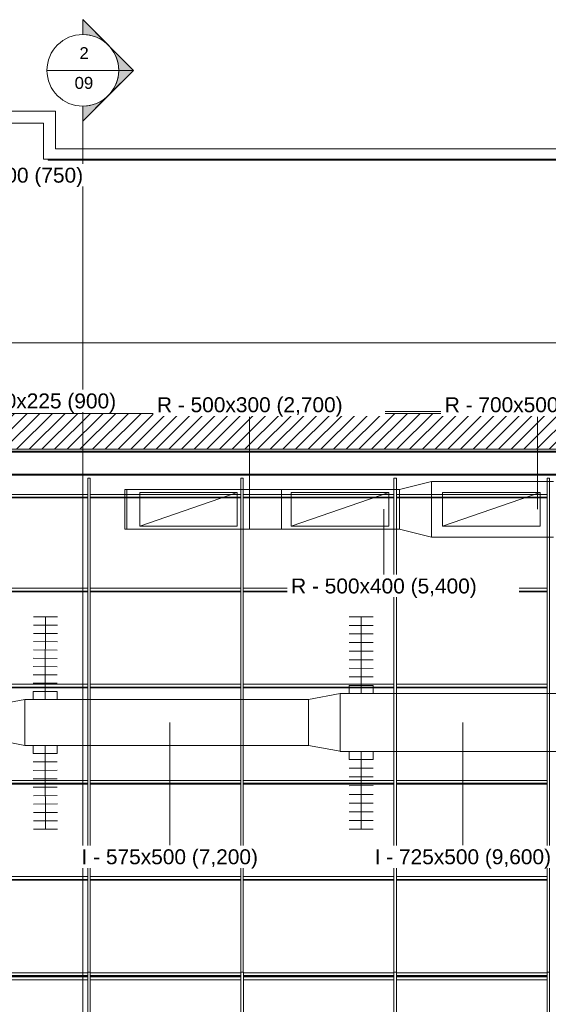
# Model space of a CAD drawing. Header units: metres. Extents: x 2.5 to 41.3, y -72.9 to -49.4.
# Tile 14 of 27: x 22.2 to 28.9, y -61.8 to -49.4. Entities that reach past the tile are written whole.
import ezdxf

# ---------------------------------------------------------------- set-up
doc = ezdxf.new("R2010")
doc.units = ezdxf.units.M
doc.linetypes.add('Centro', pattern=[0.03, 0.012, -0.006, 0.006, -0.006])
doc.linetypes.add('Oculto 1_5', pattern=[0.0022, 0.0015, -0.0007])
for name, color, linetype, lineweight in [('A-DETL', 7, 'Oculto 1_5', 18), ('A-GLAZ-CWMG', 7, 'Continuous', 18), ('A-ROOF', 7, 'Continuous', 18), ('A-WALL', 7, 'Continuous', 18), ('A-WALL-PATT', 7, 'Continuous', 18), ('DUTOS', 7, 'Continuous', 18), ('FLEXIVEIS', 7, 'Continuous', 18), ('G-ANNO-SYMB', 7, 'Continuous', 9), ('I-WALL', 7, 'Continuous', 18), ('M-HVAC-DUCT', 7, 'Continuous', 18), ('M-HVAC-DUCT-CNTR', 7, 'Centro', 18)]:
    doc.layers.add(name, color=color, linetype=linetype, lineweight=lineweight)
doc.layers.add('M-HVAC-DUCT-IDEN', color=1, linetype='Continuous', lineweight=9, true_color=0xff0000)
doc.styles.add('Arial', font='arial.ttf', dxfattribs={"height": 0.15})
doc.styles.add('Arial_1', font='arial.ttf', dxfattribs={"height": 0.1875})
pattern_1 = [(50, (21.555, -62.929), (0.546555, -0.047815), [0.05715, -0.62865]), (355, (21.555, -62.929), (-0.105728, 0.573166), [0.04572, -0.50292]), (100.451, (21.601, -62.933), (0.440828, 0.525349), [0.04857, -0.53427]), (46.184, (21.555, -62.776), (0.813237, -0.12613), [0.08573, -0.94298]), (96.636, (21.623, -62.787), (0.712212, 0.742287), [0.07286, -0.80141]), (351.184, (21.555, -62.776), (0.712217, 0.742274), [0.06858, -0.75438]), (21, (21.631, -62.814), (0.454846, -0.306795), [0.05715, -0.62865]), (326, (21.631, -62.814), (0.185405, 0.55256), [0.04572, -0.50292]), (71.451, (21.669, -62.84), (0.640251, 0.245763), [0.04857, -0.53427]), (37.5, (21.555, -62.929), (0.009261, 0.2536672), [0.02515, -0.47168, 0.02515, -0.48539, -0.50482]), (37.5, (21.555, -62.929), (0.009261, 0.2536672), [-1.007, 0.02515, -0.47968]), (7.5, (21.555, -62.929), (0.200456, 0.300546), [0.02515, -0.26594, 0.02515, -0.46025, -0.1924]), (7.5, (21.555, -62.929), (0.200456, 0.300546), [-0.77648, 0.02515, -0.16726]), (327.5, (21.385, -62.929), (0.4067682, -0.0171882), [0.02515, -0.16535, 0.02515, -0.56921, -0.78867]), (327.5, (21.385, -62.929), (0.4067682, -0.0171882), [-0.78486, 0.02515, -0.76352]), (317.5, (21.309, -62.929), (0.444383, 0.0762794), [0.02515, -0.2225, 0.02515, -0.36957, -0.56007]), (317.5, (21.309, -62.929), (0.444383, 0.0762794), [-0.64237, 0.02515, -0.53492])]

# ---------------------------------------------------------------- blocks, each defined once
blk = doc.blocks.new('Montante retangular - U 90x35x5-8306110-LAJE TÉCNICA')
at = {"layer": 'A-GLAZ-CWMG', "color": 253, "true_color": 0xaaaaaa}
for p, q in [((23.084, -61.435), (21.193, -61.435)), ((21.193, -61.444), (23.084, -61.444)), ((25.004, -61.435), (23.114, -61.435)), ((23.114, -61.444), (25.004, -61.444)), ((26.925, -61.435), (25.034, -61.435)), ((25.034, -61.444), (26.925, -61.444)), ((28.846, -61.435), (26.955, -61.435)), ((26.955, -61.444), (28.846, -61.444)), ((23.084, -61.479), (21.193, -61.479)), ((25.004, -61.479), (23.114, -61.479)), ((26.925, -61.479), (25.034, -61.479)), ((28.846, -61.479), (26.955, -61.479))]:
    blk.add_line(p, q, dxfattribs=at)
blk = doc.blocks.new('Montante retangular - U 90x35x5-V4-LAJE TÉCNICA')
at = {"layer": 'A-GLAZ-CWMG', "color": 253, "true_color": 0xaaaaaa}
for p, q in [((23.084, -55.384), (21.193, -55.384)), ((25.004, -55.384), (23.114, -55.384)), ((26.925, -55.384), (25.034, -55.384)), ((28.846, -55.384), (26.955, -55.384)), ((21.193, -55.419), (23.084, -55.419)), ((23.084, -55.428), (21.193, -55.428)), ((23.114, -55.419), (25.004, -55.419)), ((25.004, -55.428), (23.114, -55.428)), ((25.034, -55.419), (26.925, -55.419)), ((26.925, -55.428), (25.034, -55.428)), ((26.955, -55.419), (28.846, -55.419)), ((28.846, -55.428), (26.955, -55.428))]:
    blk.add_line(p, q, dxfattribs=at)
blk = doc.blocks.new('Montante retangular - U 90x35x5-V5-LAJE TÉCNICA')
at = {"layer": 'A-GLAZ-CWMG', "color": 253, "true_color": 0xaaaaaa}
for p, q in [((21.193, -61.392), (23.084, -61.392)), ((23.084, -61.426), (21.193, -61.426)), ((21.193, -61.435), (23.084, -61.435)), ((23.114, -61.392), (25.004, -61.392)), ((25.004, -61.426), (23.114, -61.426)), ((23.114, -61.435), (25.004, -61.435)), ((25.034, -61.392), (26.925, -61.392)), ((26.925, -61.426), (25.034, -61.426)), ((25.034, -61.435), (26.925, -61.435)), ((26.955, -61.392), (28.846, -61.392)), ((28.846, -61.426), (26.955, -61.426)), ((26.955, -61.435), (28.846, -61.435))]:
    blk.add_line(p, q, dxfattribs=at)
blk = doc.blocks.new('Montante retangular - U 90x35x5-V6-LAJE TÉCNICA')
at = {"layer": 'A-GLAZ-CWMG', "color": 253, "true_color": 0xaaaaaa}
for p, q in [((21.193, -56.562), (23.084, -56.562)), ((23.084, -56.597), (21.193, -56.597)), ((21.193, -56.606), (23.084, -56.606)), ((23.114, -56.562), (25.004, -56.562)), ((25.004, -56.597), (23.114, -56.597)), ((23.114, -56.606), (25.004, -56.606)), ((25.034, -56.562), (26.925, -56.562)), ((26.925, -56.597), (25.034, -56.597)), ((25.034, -56.606), (26.925, -56.606)), ((26.955, -56.562), (28.846, -56.562)), ((28.846, -56.597), (26.955, -56.597)), ((26.955, -56.606), (28.846, -56.606))]:
    blk.add_line(p, q, dxfattribs=at)
blk = doc.blocks.new('Rectangular Mullion - 50 x 150mm-7871058-LAJE TÉCNICA')
at = {"layer": 'A-GLAZ-CWMG', "color": 253, "true_color": 0xaaaaaa}
for p, q in [((13.51, -61.384), (13.48, -61.384)), ((13.48, -61.384), (13.48, -67.59)), ((13.51, -67.59), (13.51, -61.384)), ((13.51, -67.59), (13.48, -67.59))]:
    blk.add_line(p, q, dxfattribs=at)
blk = doc.blocks.new('Telhados 1 - Telhados 1-7870884-LAJE TÉCNICA')
at = {"layer": 'A-ROOF', "color": 253, "true_color": 0xaaaaaa}
for p, q in [((33.363, -54.852), (11.717, -54.852)), ((33.363, -55.131), (11.756, -55.131)), ((33.363, -55.141), (11.756, -55.141))]:
    blk.add_line(p, q, dxfattribs=at)
blk = doc.blocks.new('4 GRE - ESCOLA DE CINEMA E AUDIOVISUAL CINE REX R07_rvt-1-LAJE TÉCNICA')
at = {"layer": 'A-WALL-PATT', "true_color": 0xd4d4d4}
h = blk.add_hatch(dxfattribs=at)
h.set_pattern_fill('FP_1', color=254, style=0, pattern_type=2)
h.set_pattern_definition(pattern_1)
h.paths.add_polyline_path([(5.517, -54.839), (5.52, -54.839), (5.52, -54.344), (33.662, -54.344), (33.662, -54.342), (5.517, -54.342), (5.517, -54.489)])
h.paths.add_polyline_path([(34.659, -54.344), (34.667, -54.344), (34.667, -54.342), (33.912, -54.342), (33.912, -54.344), (34.23, -54.344)])
h = blk.add_hatch(dxfattribs=at)
h.set_pattern_fill('FP_2', color=254, style=0, pattern_type=2)
h.set_pattern_definition([(45, (21.555, -62.929), (-0.0795495, 0.0795495), [])])
h.paths.add_polyline_path([(34.659, -54.817), (34.659, -54.367), (33.912, -54.367), (33.912, -54.817)])
h.paths.add_polyline_path([(33.599, -54.817), (33.662, -54.817), (33.662, -54.367), (5.542, -54.367), (5.542, -54.817), (11.434, -54.817), (11.434, -54.572), (11.534, -54.572), (11.534, -54.817), (32.338, -54.817)])
h = blk.add_hatch(dxfattribs=at)
h.set_pattern_fill('FP_1', color=254, style=0, pattern_type=2)
h.set_pattern_definition(pattern_1)
h.paths.add_polyline_path([(34.659, -54.842), (34.659, -54.839), (33.912, -54.839), (33.912, -54.842)])
h.paths.add_polyline_path([(33.599, -54.842), (33.662, -54.842), (33.662, -54.839), (11.559, -54.839), (11.559, -54.842), (32.338, -54.842)])
h.paths.add_polyline_path([(11.409, -54.842), (11.409, -54.839), (5.517, -54.839), (5.517, -54.842), (10.9, -54.842)])
at = {"layer": 'A-WALL', "color": 253, "true_color": 0xaaaaaa}
for p, q in [((16.849, -50.572), (22.529, -50.572)), ((22.679, -50.572), (22.529, -50.572)), ((22.679, -50.572), (22.679, -51.045)), ((22.529, -50.722), (16.849, -50.722)), ((22.529, -51.175), (22.529, -50.722)), ((22.529, -51.175), (22.679, -51.175)), ((22.587, -51.175), (31.904, -51.175)), ((22.587, -51.185), (22.587, -51.175)), ((31.904, -51.185), (22.587, -51.185)), ((34.667, -54.342), (5.517, -54.342)), ((5.52, -54.344), (34.659, -54.344)), ((5.542, -54.367), (34.659, -54.367)), ((11.559, -54.817), (34.659, -54.817)), ((11.559, -54.839), (34.659, -54.839)), ((11.559, -54.842), (34.659, -54.842))]:
    blk.add_line(p, q, dxfattribs=at)
at = {"layer": 'I-WALL', "color": 253, "true_color": 0xaaaaaa}
for p, q in [((22.679, -51.045), (31.904, -51.045)), ((31.904, -51.175), (22.679, -51.175))]:
    blk.add_line(p, q, dxfattribs=at)
at = {"layer": 'A-GLAZ-CWMG', "color": 253, "lineweight": 18, "true_color": 0xaaaaaa, "rotation": 180}
for p in [(36.593, -122.769), (38.514, -122.769), (40.435, -122.769), (42.356, -122.769)]:
    blk.add_blockref('Rectangular Mullion - 50 x 150mm-7871058-LAJE TÉCNICA', p, dxfattribs=at)
at = {"layer": 'A-GLAZ-CWMG', "color": 253, "lineweight": 18, "true_color": 0xaaaaaa}
for name, p in [('Montante retangular - U 90x35x5-V4-LAJE TÉCNICA', (0, 0)), ('Montante retangular - U 90x35x5-V6-LAJE TÉCNICA', (0, 0)), ('Montante retangular - U 90x35x5-V6-LAJE TÉCNICA', (0, -1.207)), ('Montante retangular - U 90x35x5-V6-LAJE TÉCNICA', (0, -2.415)), ('Montante retangular - U 90x35x5-V6-LAJE TÉCNICA', (0, -3.622)), ('Montante retangular - U 90x35x5-V5-LAJE TÉCNICA', (0, 0)), ('Montante retangular - U 90x35x5-8306110-LAJE TÉCNICA', (0, 0)), ('Rectangular Mullion - 50 x 150mm-7871058-LAJE TÉCNICA', (9.604, 0)), ('Rectangular Mullion - 50 x 150mm-7871058-LAJE TÉCNICA', (11.525, 0)), ('Rectangular Mullion - 50 x 150mm-7871058-LAJE TÉCNICA', (13.445, 0)), ('Rectangular Mullion - 50 x 150mm-7871058-LAJE TÉCNICA', (15.366, 0))]:
    blk.add_blockref(name, p, dxfattribs=at)
at = {"layer": 'A-ROOF', "color": 253, "lineweight": 18, "true_color": 0xaaaaaa}
blk.add_blockref('Telhados 1 - Telhados 1-7870884-LAJE TÉCNICA', (0, 0), dxfattribs=at)
blk = doc.blocks.new('M_Encaixe de duto redondo - Padrão-819734-LAJE TÉCNICA')
at = {"layer": 'M-HVAC-DUCT', "color": 4, "true_color": 0x00ffff}
for p, q in [((0, 0.15), (0.1016, 0.15)), ((0.1016, 0), (0.1016, 0.15)), ((0.1016, -0.15), (0.1016, 0)), ((0.1016, -0.15), (0, -0.15))]:
    blk.add_line(p, q, dxfattribs=at)
blk = doc.blocks.new('M_Encaixe de duto redondo - Padrão-816185-LAJE TÉCNICA')
at = {"layer": 'M-HVAC-DUCT', "color": 4, "true_color": 0x00ffff}
for p, q in [((0, 0.15), (0.1016, 0.15)), ((0.1016, 0), (0.1016, 0.15)), ((0.1016, -0.15), (0.1016, 0)), ((0.1016, -0.15), (0, -0.15))]:
    blk.add_line(p, q, dxfattribs=at)
blk = doc.blocks.new('M_Rectangular Transition - L - 400 mm _L_-831642-LAJE TÉCNICA')
at = {"layer": 'M-HVAC-DUCT', "color": 5, "true_color": 0x0000ff}
for p, q in [((0, 0.25), (0.4, 0.25)), ((0, -0.25), (0, 0.25)), ((0.4, 0.25), (0.4, -0.25)), ((0.4, -0.25), (0, -0.25))]:
    blk.add_line(p, q, dxfattribs=at)
blk = doc.blocks.new('M_Rectangular Transition - L - 400 mm _L_-831636-LAJE TÉCNICA')
at = {"layer": 'M-HVAC-DUCT', "color": 5, "true_color": 0x0000ff}
for p, q in [((0, 0.25), (0.4, 0.35)), ((0, -0.25), (0, 0.25)), ((0.4, 0.35), (0.4, -0.35)), ((0.4, -0.35), (0, -0.25))]:
    blk.add_line(p, q, dxfattribs=at)
blk = doc.blocks.new('M_Tampa retangular - Padrão-833314-LAJE TÉCNICA')
at = {"layer": 'M-HVAC-DUCT', "color": 5, "true_color": 0x0000ff}
for p, q in [((0, -0.25), (0, 0.25)), ((0, 0.25), (0.025, 0.25)), ((0.025, 0.25), (0.025, -0.25)), ((0.025, -0.25), (0, -0.25))]:
    blk.add_line(p, q, dxfattribs=at)
blk = doc.blocks.new('M_Rectangular Transition - L - 400 mm _L_-827876-LAJE TÉCNICA')
at = {"layer": 'M-HVAC-DUCT', "color": 4, "true_color": 0x00ffff}
for p, q in [((0, 0.3625), (0.4, 0.2875)), ((0, -0.3625), (0, 0.3625)), ((0.4, 0.2875), (0.4, -0.2875)), ((0.4, -0.2875), (0, -0.3625))]:
    blk.add_line(p, q, dxfattribs=at)
blk = doc.blocks.new('M_Encaixe de duto redondo - Padrão-V10-LAJE TÉCNICA')
at = {"layer": 'M-HVAC-DUCT', "color": 4, "true_color": 0x00ffff}
for p, q in [((0.1016, 0.15), (0, 0.15)), ((0.1016, 0), (0.1016, 0.15)), ((0.1016, -0.15), (0.1016, 0)), ((0, -0.15), (0.1016, -0.15))]:
    blk.add_line(p, q, dxfattribs=at)
blk = doc.blocks.new('M_Rectangular Transition - L - 400 mm _L_-873464-LAJE TÉCNICA')
at = {"layer": 'M-HVAC-DUCT', "color": 4, "true_color": 0x00ffff}
for p, q in [((0, 0.2125), (0.4, 0.2875)), ((0.4, 0.2875), (0.4, -0.2875)), ((0, -0.2125), (0, 0.2125)), ((0.4, -0.2875), (0, -0.2125))]:
    blk.add_line(p, q, dxfattribs=at)
blk = doc.blocks.new('Corte - M_Cabeça do corte - Preenchido-1049-LAJE TÉCNICA')
at = {"layer": 'G-ANNO-SYMB'}
h = blk.add_hatch(color=256, dxfattribs=at)
edge = h.paths.add_edge_path()
edge.add_line((-0.006, 0.00849), (-0.006, 0.006))
edge.add_arc((-0.006, 0), 0.006, 90, 135)
edge.add_line((-0.01024, 0.00424), (-0.006, 0.00849))
h = blk.add_hatch(color=256, dxfattribs=at)
edge = h.paths.add_edge_path()
edge.add_line((-0.006, 0.00849), (-0.00176, 0.00424))
edge.add_arc((-0.006, 0), 0.006, 45, 90)
edge.add_line((-0.006, 0.006), (-0.006, 0.00849))
h = blk.add_hatch(color=256, dxfattribs=at)
edge = h.paths.add_edge_path()
edge.add_line((-0.01449, 0), (-0.01024, 0.00424))
edge.add_arc((-0.006, 0), 0.006, 135, 180)
edge.add_line((-0.012, 0), (-0.01449, 0))
h = blk.add_hatch(color=256, dxfattribs=at)
edge = h.paths.add_edge_path()
edge.add_line((0.00249, 0), (0, 0))
edge.add_arc((-0.006, 0), 0.006, 360, 405)
edge.add_line((-0.00176, 0.00424), (0.00249, 0))
for p, q in [((-0.006, 0.00849), (-0.01449, 0)), ((-0.006, 0.00849), (-0.01024, 0.00424)), ((-0.006, 0.00849), (0.00249, 0)), ((-0.006, 0.006), (-0.006, 0.00849)), ((-0.006, 0.00849), (-0.006, 0.006)), ((-0.00176, 0.00424), (-0.006, 0.00849)), ((-0.01024, 0.00424), (-0.01449, 0)), ((0.00249, 0), (-0.00176, 0.00424)), ((-0.01449, 0), (-0.012, 0)), ((0, 0), (0.00249, 0)), ((-0.012, 0), (-0.01449, 0)), ((0, 0), (0.00249, 0))]:
    blk.add_line(p, q, dxfattribs=at)
for start, end in [(360, 180), (90, 135), (45, 90), (135, 180), (360, 45), (180, 360)]:
    blk.add_arc((-0.006, 0), 0.006, start, end, dxfattribs=at)

msp = doc.modelspace()

# ---------------------------------------------------------------- linework, layer by layer
at = {"layer": 'A-DETL', "color": 5, "linetype": 'Continuous', "true_color": 0x0000ff}
for p, q in [((23.734, -55.359), (24.959, -55.359)), ((23.734, -55.784), (23.734, -55.359)), ((23.734, -55.784), (24.959, -55.359)), ((24.959, -55.359), (24.959, -55.784)), ((25.634, -55.359), (26.859, -55.359)), ((25.634, -55.784), (25.634, -55.359)), ((25.634, -55.784), (26.859, -55.359)), ((26.859, -55.359), (26.859, -55.784)), ((27.534, -55.359), (28.759, -55.359)), ((27.534, -55.784), (27.534, -55.359)), ((27.534, -55.784), (28.759, -55.359)), ((28.759, -55.359), (28.759, -55.784)), ((24.959, -55.784), (23.734, -55.784)), ((26.859, -55.784), (25.634, -55.784)), ((28.759, -55.784), (27.534, -55.784))]:
    msp.add_line(p, q, dxfattribs=at)
at = {"layer": 'DUTOS', "color": 5, "true_color": 0x0000ff}
for p, q in [((27.396, -55.921), (27.396, -55.221)), ((28.925, -55.221), (27.396, -55.221)), ((23.574, -55.821), (23.574, -55.321)), ((23.574, -55.321), (25.114, -55.321)), ((25.114, -55.321), (25.114, -55.821)), ((25.514, -55.821), (25.514, -55.321)), ((26.996, -55.321), (25.514, -55.321)), ((26.996, -55.321), (26.996, -55.821)), ((23.574, -55.821), (25.114, -55.821)), ((26.996, -55.821), (25.514, -55.821)), ((28.925, -55.921), (27.396, -55.921))]:
    msp.add_line(p, q, dxfattribs=at)
at = {"layer": 'DUTOS', "color": 4, "true_color": 0x00ffff}
for p, q in [((22.295, -58.536), (22.295, -57.961)), ((25.851, -57.961), (22.295, -57.961)), ((25.851, -57.961), (25.851, -58.536)), ((26.251, -58.611), (26.251, -57.886)), ((29.251, -57.886), (26.251, -57.886)), ((25.851, -58.536), (22.295, -58.536)), ((29.251, -58.611), (26.251, -58.611))]:
    msp.add_line(p, q, dxfattribs=at)
at = {"layer": 'FLEXIVEIS', "color": 3, "true_color": 0x00ff00}
for p, q in [((22.702, -56.921), (22.402, -56.921)), ((26.663, -56.921), (26.363, -56.921)), ((22.702, -57.026), (22.402, -57.025)), ((22.702, -57.13), (22.402, -57.129)), ((26.663, -57.029), (26.363, -57.029)), ((22.701, -57.235), (22.401, -57.233)), ((26.662, -57.245), (26.362, -57.245)), ((26.663, -57.137), (26.363, -57.137)), ((22.7, -57.339), (22.4, -57.337)), ((26.662, -57.353), (26.362, -57.352)), ((22.699, -57.444), (22.399, -57.441)), ((26.662, -57.461), (26.362, -57.46)), ((22.698, -57.548), (22.398, -57.545)), ((26.662, -57.569), (26.362, -57.568)), ((22.698, -57.651), (22.398, -57.65)), ((26.662, -57.677), (26.362, -57.677)), ((22.697, -57.755), (22.397, -57.754)), ((22.397, -58.744), (22.697, -58.743)), ((22.398, -58.85), (22.698, -58.849)), ((26.362, -58.822), (26.662, -58.822)), ((22.398, -58.956), (22.698, -58.954)), ((26.362, -58.932), (26.662, -58.932)), ((22.399, -59.062), (22.699, -59.059)), ((26.362, -59.042), (26.662, -59.041)), ((22.4, -59.168), (22.7, -59.165)), ((26.362, -59.151), (26.662, -59.151)), ((22.401, -59.273), (22.701, -59.271)), ((26.362, -59.261), (26.662, -59.261)), ((22.402, -59.379), (22.702, -59.378)), ((26.363, -59.371), (26.663, -59.37)), ((22.402, -59.484), (22.702, -59.484)), ((22.402, -59.59), (22.702, -59.59)), ((26.363, -59.48), (26.663, -59.48)), ((26.363, -59.59), (26.663, -59.59))]:
    msp.add_line(p, q, dxfattribs=at)
at = {"layer": 'G-ANNO-SYMB'}
for p, q in [((22.571, -50.058), (23.471, -50.058)), ((23.021, -50.508), (23.021, -72.601)), ((3.576, -53.482), (41.177, -53.482))]:
    msp.add_line(p, q, dxfattribs=at)
at = {"layer": 'M-HVAC-DUCT-CNTR', "color": 4, "linetype": 'Continuous', "true_color": 0x00ffff}
for p, q in [((22.547, -57.961), (22.547, -57.859)), ((26.512, -57.886), (26.512, -57.784)), ((22.547, -58.536), (22.547, -58.638)), ((26.512, -58.611), (26.512, -58.713))]:
    msp.add_line(p, q, dxfattribs=at)
at = {"layer": 'M-HVAC-DUCT-CNTR', "color": 3, "linetype": 'Continuous', "true_color": 0x00ff00}
for points in [[(22.552, -56.921), (22.552, -57.395), (22.547, -57.386), (22.547, -57.859)], [(26.513, -56.921), (26.513, -57.317), (26.512, -57.388), (26.512, -57.784)], [(22.552, -59.59), (22.552, -59.113), (22.547, -59.114), (22.547, -58.638)], [(26.513, -59.59), (26.513, -59.19), (26.512, -59.112), (26.512, -58.713)]]:
    msp.add_open_spline(points, degree=3, dxfattribs=at)
at = {"layer": 'M-HVAC-DUCT-IDEN'}
for p, q in [((25.114, -55.571), (25.114, -54.411)), ((28.726, -55.571), (28.726, -54.411)), ((26.797, -55.571), (26.797, -56.389)), ((24.111, -58.248), (24.111, -59.79)), ((27.788, -58.248), (27.788, -59.79))]:
    msp.add_line(p, q, dxfattribs=at)

# ---------------------------------------------------------------- block references
at = {"lineweight": 5}
msp.add_blockref('4 GRE - ESCOLA DE CINEMA E AUDIOVISUAL CINE REX R07_rvt-1-LAJE TÉCNICA', (0, 0), dxfattribs=at)
at = {"layer": 'G-ANNO-SYMB', "xscale": 74.99999999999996, "yscale": 74.99999999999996, "zscale": 74.99999999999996, "rotation": 269.9999999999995}
msp.add_blockref('Corte - M_Cabeça do corte - Preenchido-1049-LAJE TÉCNICA', (23.021, -50.508), dxfattribs=at)
at = {"layer": 'M-HVAC-DUCT', "color": 5, "true_color": 0x0000ff}
for name, p in [('M_Rectangular Transition - L - 400 mm _L_-831636-LAJE TÉCNICA', (26.996, -55.571)), ('M_Rectangular Transition - L - 400 mm _L_-831642-LAJE TÉCNICA', (25.114, -55.571))]:
    msp.add_blockref(name, p, dxfattribs=at)
at = {"layer": 'M-HVAC-DUCT', "color": 5, "true_color": 0x0000ff, "rotation": 180}
msp.add_blockref('M_Tampa retangular - Padrão-833314-LAJE TÉCNICA', (23.574, -55.571), dxfattribs=at)
at = {"layer": 'M-HVAC-DUCT', "color": 4, "true_color": 0x00ffff, "extrusion": (0, 0, -1)}
for name, p, rotation in [('M_Encaixe de duto redondo - Padrão-819734-LAJE TÉCNICA', (-22.547, -57.961), 90), ('M_Encaixe de duto redondo - Padrão-816185-LAJE TÉCNICA', (-22.547, -58.536), 270), ('M_Encaixe de duto redondo - Padrão-816185-LAJE TÉCNICA', (-26.512, -58.611), 270)]:
    msp.add_blockref(name, p, dxfattribs=dict(at, rotation=rotation))
at = {"layer": 'M-HVAC-DUCT', "color": 4, "true_color": 0x00ffff}
for name, p, rotation in [('M_Encaixe de duto redondo - Padrão-V10-LAJE TÉCNICA', (26.512, -57.886), 90), ('M_Rectangular Transition - L - 400 mm _L_-827876-LAJE TÉCNICA', (26.251, -58.248), 180)]:
    msp.add_blockref(name, p, dxfattribs=dict(at, rotation=rotation))
msp.add_blockref('M_Rectangular Transition - L - 400 mm _L_-873464-LAJE TÉCNICA', (21.895, -58.248), dxfattribs=at)

# ---------------------------------------------------------------- texts
at = {"layer": 'G-ANNO-SYMB', "char_height": 0.15, "attachment_point": 1, "style": 'Arial'}
for s, insert, width in [('2', (22.978, -49.767), 0.1443), ('09', (22.918, -50.141), 0.28861)]:
    msp.add_mtext(s, dxfattribs=dict(at, insert=insert, width=width))

# ---------------------------------------------------------------- next in the draw order: texts
at = {"layer": 'M-HVAC-DUCT-IDEN', "color": 7, "char_height": 0.1875, "attachment_point": 1, "style": 'Arial_1', "bg_fill": 3, "box_fill_scale": 1.25, "bg_fill_color": 256, "bg_fill_true_color": 13158600, "bg_fill_transparency": 0}
for s, insert, width in [('EX - 200x200 (750)', (20.753, -51.281), 2.74177), ('EX - 200x225 (900)', (21.167, -54.116), 2.74177), ('R - 500x300 (2,700)', (23.951, -54.164), 2.81392), ('R - 700x500 (8,100)', (27.562, -54.164), 2.81392), ('R - 500x400 (5,400)', (25.634, -56.44), 2.81392), ('I - 575x500 (7,200)', (23.005, -59.841), 2.67563), ('I - 725x500 (9,600)', (26.682, -59.841), 2.67563)]:
    msp.add_mtext(s, dxfattribs=dict(at, insert=insert, width=width))

doc.saveas('drawing.dxf')
